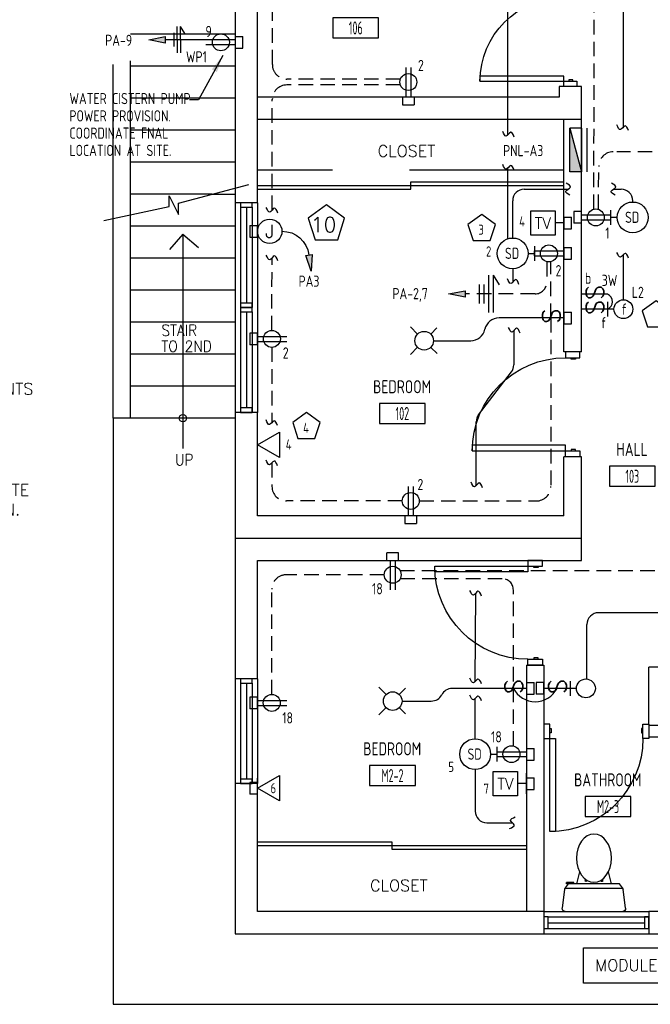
# Model space of a CAD drawing. Header units: inches. Extents: x 31163 to 32654, y 1540 to 4104.
# Tile 17 of 27: x 32097 to 32313, y 2291 to 2629. Entities that reach past the tile are written whole.
import ezdxf
from ezdxf.enums import TextEntityAlignment as Align

# ---------------------------------------------------------------- set-up
doc = ezdxf.new("R2010")
doc.units = ezdxf.units.IN
doc.header["$LTSCALE"] = 2
doc.header["$MEASUREMENT"] = 0
for name, pattern in [('DASHED', [0.75, 0.5, -0.25]), ('HIDDEN', [0.375, 0.25, -0.125]), ('HIDDEN2', [0.1875, 0.125, -0.0625])]:
    doc.linetypes.add(name, pattern=pattern)
doc.layers.get('0').update_dxf_attribs({"color": 8, "linetype": 'CONTINUOUS'})
for name, color, linetype in [('1ELEC', 3, 'CONTINUOUS'), ('a-door', 8, 'CONTINUOUS'), ('eeCtvDist', 5, 'CONTINUOUS'), ('eeEquipment', 4, 'CONTINUOUS'), ('eeFaDist', 4, 'CONTINUOUS'), ('eeLight-LINE', 5, 'CONTINUOUS'), ('eeLightDist', 200, 'CONTINUOUS'), ('eeLightSwitches', 200, 'CONTINUOUS'), ('eeRecepDist', 120, 'CONTINUOUS'), ('eeRecepLINE', 120, 'HIDDEN'), ('eeTelDist', 5, 'CONTINUOUS'), ('EL-ANNO-TEXT', 4, 'CONTINUOUS'), ('FIXT', 8, 'CONTINUOUS'), ('G-SYMB', 1, 'CONTINUOUS'), ('LABELS', 2, 'CONTINUOUS'), ('RECEP-DIST', 120, 'HIDDEN2'), ('roof', 8, 'DASHED'), ('TEXT', 2, 'CONTINUOUS'), ('Walls', 1, 'CONTINUOUS')]:
    doc.layers.add(name, color=color, linetype=linetype)
doc.styles.add('100-48', font='archstyl.shx', dxfattribs={"width": 0.9, "height": 4.8})
doc.styles.add('80ANNO', font='romans.shx', dxfattribs={"width": 0.8, "height": 0.08})
doc.styles.add('COMP', font='simplex.shx', dxfattribs={"height": 9})
doc.styles.add('MED', font='archstyl.shx', dxfattribs={"width": 0.8, "height": 0.125})
doc.styles.get("Standard").update_dxf_attribs({"font": 'simplex.shx'})
doc.dimstyles.new('Copy of STANDARD', dxfattribs={"dimtxt": 8, "dimasz": 3, "dimexe": 3, "dimexo": 3, "dimgap": 3, "dimtad": 1, "dimrnd": 1, "dimzin": 3, "dimdsep": 46, "dimlunit": 4, "dimtxsty": 'Standard', "dimblk": 'ARCHTICK', "dimcen": 3, "dimdle": 3, "dimadec": 0, "dimazin": 0, "dimtfac": 1, "dimtix": 1, "dimtofl": 0, "dimtmove": 1, "dimatfit": 3, "dimfxl": 3, "dimtolj": 1, "dimtzin": 0, "dimlwd": -1, "dimlwe": -1, "dimarcsym": 0})

# ---------------------------------------------------------------- blocks, each defined once
blk = doc.blocks.new('Recep-1')
at = {"layer": 'eeRecepDist', "linetype": 'Continuous'}
for p, q in [((0, 0.0176), (0.2108, 0.0176)), ((0, -0.0176), (0.2108, -0.0176))]:
    blk.add_line(p, q, dxfattribs=at)
blk.add_circle((0.1032, 0), 0.0606, dxfattribs=at)
blk = doc.blocks.new('Smoke-Dt')
at = {"layer": 'eeFaDist'}
blk.add_circle((0, 0), 0.1104, dxfattribs=at)
at = {"layer": 'eeFaDist', "style": '100-48', "width": 0.9}
blk.add_text('SD', height=0.08, dxfattribs=at).set_placement((-0.0548, -0.0391))
blk = doc.blocks.new('SP-SW')
at = {"layer": 'eeLightSwitches', "linetype": 'ByBlock'}
blk.add_line((0, 0), (0, 0.1873), dxfattribs=at)
blk.add_text('S', height=0.1272, dxfattribs=at).set_placement((-0.0418, 0.0268))
blk = doc.blocks.new('WALL-LGT')
at = {"layer": 'eeLightDist', "linetype": 'ByBlock'}
for p, q in [((-0.0525, 0), (0.0525, 0)), ((0, 0.0456), (0, 0))]:
    blk.add_line(p, q, dxfattribs=at)
blk.add_circle((0, 0.1131), 0.0675, dxfattribs=at)
blk = doc.blocks.new('CEIL-LGT')
at = {"layer": 'eeLightDist', "linetype": 'ByBlock'}
for p, q in [((-0.0477, 0.0477), (-0.0991, 0.0991)), ((0.047, 0.047), (0.0916, 0.0916)), ((-0.047, -0.047), (-0.0987, -0.0987)), ((0.0477, -0.0477), (0.0918, -0.0918))]:
    blk.add_line(p, q, dxfattribs=at)
blk.add_circle((0, 0), 0.0667, dxfattribs=at)
blk = doc.blocks.new('TEL-OUT')
at = {"layer": 'eeTelDist', "linetype": 'ByBlock'}
for p, q in [((0, 0), (0.1574, 0.0909)), ((0.1574, 0.0909), (0.1574, -0.0909)), ((0.1574, -0.0909), (0, 0))]:
    blk.add_line(p, q, dxfattribs=at)
at = {"layer": 'eeTelDist'}
blk.add_line((0, -0.0725), (0, 0.0725), dxfattribs=at)
blk = doc.blocks.new('Wires2A')
at = {"layer": 'eeRecepDist'}
for p, q in [((0, 0.1333), (0, -0.1333)), ((0.0333, 0.1333), (0.0333, -0.1333)), ((0.0333, 0.1333), (0.0768, 0.0641)), ((-0.0667, 0.0681), (-0.0667, -0.0681)), ((-0.0333, 0.0681), (-0.0333, -0.0681))]:
    blk.add_line(p, q, dxfattribs=at)
blk = doc.blocks.new('E-JBOX')
at = {"color": 5, "linetype": 'ByBlock'}
blk.add_circle((0, 0), 0.0625, dxfattribs=at)
at = {"color": 0, "linetype": 'ByBlock'}
blk.add_text('J', height=0.067, dxfattribs=at).set_placement((0, 0.0001), align=Align.MIDDLE)
blk = doc.blocks.new('HR RECEPT')
at = {"layer": 'eeRecepDist', "linetype": 'Continuous'}
blk.add_hatch(color=256, dxfattribs=at).paths.add_polyline_path([(-0.2131, -0.2833), (-0.1716, -0.1701), (-0.2169, -0.1628)])
for p, q in [((-0.1716, -0.1701), (-0.2169, -0.1628)), ((-0.2169, -0.1628), (-0.2131, -0.2833)), ((-0.2131, -0.2833), (-0.1716, -0.1701))]:
    blk.add_line(p, q, dxfattribs=at)
at = {"layer": 'eeRecepDist', "linetype": 'ByBlock'}
blk.add_arc((-0.0063, -0.1893), 0.1894, 88.09486, 173.0878, dxfattribs=at)
blk = doc.blocks.new('AINC-ROOMID')
at = {"layer": 'G-SYMB'}
blk.add_lwpolyline([(-0.2473, -0.3519), (0.2533, -0.3519), (0.2533, -0.1607), (-0.2473, -0.1607)], close=True, dxfattribs=at)
at = {"layer": 'G-SYMB', "color": 4, "linetype": 'Continuous', "style": 'MED', "oblique": -180, "text_generation_flag": 6}
for tag, p in [('%%UROOM-ID', (0, 0.2093)), ('%%USPAN', (0, 0))]:
    blk.add_attdef(tag, text='', height=0.125, rotation=180, dxfattribs=at).set_placement(p, align=Align.MIDDLE)
at = {"layer": 'G-SYMB', "color": 4, "linetype": 'Continuous', "style": 'MED', "text_generation_flag": 6, "width": 0.75}
blk.add_attdef('R-NUM', text='', height=0.125, rotation=180, dxfattribs=at).set_placement((0.003, -0.2563), align=Align.MIDDLE)
blk = doc.blocks.new('CAJA 4X4 LUCES')
at = {"layer": 'eeLight-LINE', "color": 8, "ltscale": 2}
for p, q in [((24065.99, 2814.84), (24061.99, 2814.84)), ((24061.99, 2812.21), (24061.99, 2814.84)), ((24065.99, 2812.21), (24065.99, 2814.84)), ((24061.99, 2812.21), (24065.99, 2812.21))]:
    blk.add_line(p, q, dxfattribs=at)
blk = doc.blocks.new('_ArchTick')
at = {"color": 0, "linetype": 'ByBlock', "const_width": 0.15}
blk.add_lwpolyline([(-0.5, -0.5), (0.5, 0.5)], dxfattribs=at)
blk = doc.blocks.new('A$C6F230B04')
at = {"ltscale": 48}
for p, q in [((0.82, 18.91), (0, 25.49)), ((0.99, 26.61), (20.75, 26.61)), ((21.74, 25.49), (20.91, 18.91)), ((20.8, 18.63), (0.95, 18.63)), ((2.04, 17.13), (1.03, 18.41)), ((19.7, 17.13), (2.04, 17.13)), ((5.96, 13), (4.9, 17.13)), ((15.78, 13), (16.84, 17.13)), ((20.71, 18.41), (19.7, 17.13)), ((3.98, 16.63), (1.48, 16.63))]:
    blk.add_line(p, q, dxfattribs=at)
for p, q in [((1.48, 17.13), (1.48, 16.63)), ((1.87, 17.13), (1.5, 17.13)), ((3.98, 17.13), (3.98, 16.63)), ((7.9, 15.45), (7.9, 16.08)), ((8.15, 16.33), (8.15, 16.33)), ((8.4, 15.8), (8.4, 16.08)), ((13.34, 15.8), (13.34, 16.08)), ((13.59, 16.33), (13.59, 16.33)), ((13.84, 15.45), (13.84, 16.08))]:
    blk.add_line(p, q)
for centre in [(8.15, 16.09), (13.59, 16.09)]:
    blk.add_circle(centre, 0.125)
for centre, start, end in [((0.99, 25.61), 90, 187.1438), ((20.75, 25.61), 352.8562, 90), ((1.82, 19.03), 187.1438, 218.2232), ((19.92, 19.03), 321.7768, 352.8562)]:
    blk.add_arc(centre, 1, start, end, dxfattribs=at)
for centre, start, end in [((8.15, 16.08), 90, 180), ((8.15, 16.08), 0, 90), ((13.59, 16.08), 90, 180), ((13.59, 16.08), 0, 90)]:
    blk.add_arc(centre, 0.25, start, end)
blk.add_ellipse((10.87, 8.25), major_axis=(0, 8.29), ratio=0.724165)
blk = doc.blocks.new('CAJA 4X4 RECEPT')
at = {"layer": 'eeRecepDist', "color": 9}
for p, q in [((24134, 2831.23), (24130, 2831.23)), ((24130, 2828.61), (24130, 2831.23)), ((24134, 2828.61), (24134, 2831.23)), ((24130, 2828.61), (24134, 2828.61))]:
    blk.add_line(p, q, dxfattribs=at)

msp = doc.modelspace()

# ---------------------------------------------------------------- hatches: boundary and pattern name
at = {"layer": 'eeEquipment'}
msp.add_hatch(color=256, dxfattribs=at).paths.add_polyline_path([(32289.48306713, 2576.87309548), (32285.47261925, 2591.91227502), (32285.47261925, 2576.87309548)])
at = {"layer": 'eeRecepDist', "linetype": 'Continuous'}
for points in [[(32140.87025091, 2622.24939939), (32146.5493894, 2623.35081026), (32146.5493894, 2621.14798852)], [(32243.83868093, 2534.93851159), (32249.51781941, 2536.03992246), (32249.51781941, 2533.83710072)]]:
    msp.add_hatch(color=256, dxfattribs=at).paths.add_polyline_path(points)

# ---------------------------------------------------------------- linework, layer by layer
at = {"ltscale": 10}
for p, q in [((32151.06035595, 2566.16327022), (32175.20631155, 2572.52991958)), ((32147.93015265, 2564.93465296), (32147.93015265, 2568.62050474)), ((32147.93015265, 2568.62050474), (32151.06035595, 2562.25385538)), ((32151.06035595, 2562.25385538), (32151.06035595, 2566.16327022)), ((32125.4614234, 2560.13163893), (32147.93015265, 2564.93465296)), ((32128.60806713, 2492.21600492), (32128.60806713, 2290.7429801)), ((32128.60806713, 2290.7429801), (32470.07206804, 2290.7429801))]:
    msp.add_line(p, q, dxfattribs=at)
at = {"layer": 'a-door', "linetype": 'Continuous', "lineweight": -3}
for p, q in [((32178.23306713, 2572.21600536), (32283.48306713, 2572.21600536)), ((32230.85806713, 2573.46600536), (32283.48306713, 2573.46600536)), ((32230.85806713, 2570.96600536), (32230.85806713, 2573.46600536)), ((32178.23306713, 2570.96600536), (32230.85806713, 2570.96600536)), ((32178.23306713, 2346.59100492), (32224.42056713, 2346.59100492)), ((32224.42056713, 2346.59100492), (32224.42056713, 2344.09100492)), ((32178.23306713, 2345.34100492), (32270.60806713, 2345.34100492)), ((32224.42056713, 2344.09100492), (32270.60806713, 2344.09100492))]:
    msp.add_line(p, q, dxfattribs=at)
at = {"layer": 'a-door', "color": 3}
for p, q in [((32162.63806227, 2569.21600492), (32170.60806713, 2569.21600492)), ((32134.60806713, 2492.21600492), (32134.60806713, 2562.08686558)), ((32128.60806713, 2492.21600492), (32128.60806713, 2560.80427929)), ((32170.60806713, 2558.21600492), (32134.60806713, 2558.21600492)), ((32170.60806713, 2547.21600492), (32134.60806713, 2547.21600492)), ((32170.60806713, 2536.21600492), (32134.60806713, 2536.21600492)), ((32170.60806713, 2525.21600492), (32134.60806713, 2525.21600492)), ((32170.60806713, 2514.21600492), (32134.60806713, 2514.21600492)), ((32170.60806713, 2503.21600492), (32134.60806713, 2503.21600492)), ((32170.60806713, 2492.21600492), (32128.60806713, 2492.21600492))]:
    msp.add_line(p, q, dxfattribs=at)
at = {"layer": 'a-door'}
for p, q in [((32170.6080658, 2566.21600503), (32170.60806713, 2530.21600503)), ((32178.23306713, 2566.21600503), (32178.23306713, 2530.21600503)), ((32172.42056646, 2564.71600503), (32172.42056646, 2530.21600703)), ((32174.42056646, 2564.71600503), (32174.42056646, 2531.71600703)), ((32176.42056646, 2564.71600503), (32176.42056646, 2530.21600703)), ((32152.60806713, 2555.508074), (32147.97924868, 2550.19422833)), ((32152.60806713, 2555.508074), (32152.60806713, 2481.77284191)), ((32152.60806713, 2555.508074), (32157.92221437, 2550.87899285)), ((32170.6080658, 2530.21600503), (32170.60806713, 2494.21600503)), ((32172.42056646, 2528.71600503), (32172.42056646, 2494.21600703)), ((32174.42056646, 2528.71600503), (32174.42056646, 2495.71600703)), ((32176.42056646, 2528.71600503), (32176.42056646, 2494.21600703)), ((32178.23306713, 2530.21600503), (32178.23306713, 2494.21600503)), ((32170.60806713, 2402.59100492), (32170.60806845, 2366.59100492)), ((32172.42056779, 2401.09100292), (32172.42056779, 2366.59100492)), ((32174.42056779, 2401.09100292), (32174.42056779, 2368.09100492)), ((32176.42056779, 2401.09100292), (32176.42056779, 2366.59100492)), ((32178.17596528, 2402.59100492), (32178.17596528, 2366.59100492)), ((32276.60806713, 2322.59100536), (32312.60806713, 2322.59100536)), ((32278.10806713, 2320.77850514), (32312.60806513, 2320.77850514)), ((32278.10806713, 2318.77850514), (32311.10806513, 2318.77850514)), ((32276.60806713, 2314.96600492), (32312.60806713, 2314.96600625)), ((32278.10806713, 2316.77850514), (32312.60806513, 2316.77850514))]:
    msp.add_line(p, q, dxfattribs=at)
at = {"layer": 'a-door', "linetype": 'Continuous', "lineweight": -3}
for points in [[(32283.42230324, 2608.01461647), (32283.42230324, 2609.81322758), (32254.64452546, 2609.81322758), (32254.64452546, 2608.01461647)], [(32287.91883102, 2608.01461647), (32287.91883102, 2606.21600536), (32283.42230324, 2606.21600536), (32283.42230324, 2608.01461647)], [(32286.56987268, 2608.01461647), (32286.56987268, 2608.46426925), (32285.22091435, 2608.46426925), (32285.22091435, 2608.01461647)], [(32288.98306713, 2512.96600536), (32288.98306713, 2514.96600536), (32283.98306713, 2514.96600536), (32283.98306713, 2512.96600536)], [(32287.48306713, 2512.96600536), (32287.48306713, 2512.46600536), (32285.98306713, 2512.46600536), (32285.98306713, 2512.96600536)], [(32283.98306713, 2480.96600536), (32283.98306713, 2482.96600536), (32251.98306713, 2482.96600536), (32251.98306713, 2480.96600536)], [(32288.98306713, 2480.96600536), (32288.98306713, 2478.96600536), (32283.98306713, 2478.96600536), (32283.98306713, 2480.96600536)], [(32287.48306713, 2480.96600536), (32287.48306713, 2481.46600536), (32285.98306713, 2481.46600536), (32285.98306713, 2480.96600536)], [(32271.10806713, 2441.34100536), (32271.10806713, 2439.34100536), (32239.10806713, 2439.34100536), (32239.10806713, 2441.34100536)], [(32276.10806713, 2441.34100536), (32276.10806713, 2443.34100536), (32271.10806713, 2443.34100536), (32271.10806713, 2441.34100536)], [(32274.60806713, 2441.34100536), (32274.60806713, 2440.84100536), (32273.10806713, 2440.84100536), (32273.10806713, 2441.34100536)], [(32274.60806713, 2409.34100536), (32274.60806713, 2409.84100536), (32273.10806713, 2409.84100536), (32273.10806713, 2409.34100536)], [(32276.10806713, 2409.34100536), (32276.10806713, 2407.34100536), (32271.10806713, 2407.34100536), (32271.10806713, 2409.34100536)], [(32278.60806713, 2387.0910058), (32276.60806713, 2387.0910058), (32276.60806713, 2382.0910058), (32278.60806713, 2382.0910058)], [(32310.60806713, 2387.0910058), (32312.60806713, 2387.0910058), (32312.60806713, 2382.0910058), (32310.60806713, 2382.0910058)], [(32278.60806713, 2385.5910058), (32279.10806713, 2385.5910058), (32279.10806713, 2384.0910058), (32278.60806713, 2384.0910058)], [(32310.60806713, 2385.5910058), (32310.10806713, 2385.5910058), (32310.10806713, 2384.0910058), (32310.60806713, 2384.0910058)], [(32278.60806713, 2382.0910058), (32280.60806713, 2382.0910058), (32280.60806713, 2350.0910058), (32278.60806713, 2350.0910058)]]:
    msp.add_lwpolyline(points, close=True, dxfattribs=at)
at = {"layer": 'a-door'}
for points in [[(32172.42056646, 2566.21600503), (32172.42056646, 2564.71600503), (32176.42056646, 2564.71600503), (32176.42056646, 2566.21600503)], [(32172.42056646, 2531.71600703), (32172.42056646, 2530.21600703), (32176.42056646, 2530.21600703), (32176.42056646, 2531.71600703)], [(32172.42056646, 2530.21600503), (32172.42056646, 2528.71600503), (32176.42056646, 2528.71600503), (32176.42056646, 2530.21600503)], [(32172.42056646, 2495.71600703), (32172.42056646, 2494.21600703), (32176.42056646, 2494.21600703), (32176.42056646, 2495.71600703)], [(32172.42056779, 2402.59100292), (32172.42056779, 2401.09100292), (32176.42056779, 2401.09100292), (32176.42056779, 2402.59100292)], [(32172.42056779, 2368.09100492), (32172.42056779, 2366.59100492), (32176.42056779, 2366.59100492), (32176.42056779, 2368.09100492)], [(32276.60806713, 2316.77850514), (32278.10806713, 2316.77850514), (32278.10806713, 2320.77850514), (32276.60806713, 2320.77850514)], [(32311.10806513, 2316.77850514), (32312.60806513, 2316.77850514), (32312.60806513, 2320.77850514), (32311.10806513, 2320.77850514)]]:
    msp.add_lwpolyline(points, close=True, dxfattribs=at)
msp.add_circle((32152.60806713, 2492.21600492), 1.27680946, dxfattribs=at)
at = {"layer": 'a-door', "linetype": 'Continuous', "lineweight": -3, "extrusion": (0, 0, -1)}
for centre, radius, start, end in [((-32283.42230324, 2608.01461647), 28.77777778, 0, 90), ((-32283.98306713, 2480.96600536), 32, 0, 90), ((-32271.10806713, 2441.34100536), 32, 270, 0), ((-32278.60806713, 2382.0910058), 32, 180, 270)]:
    msp.add_arc(centre, radius, start, end, dxfattribs=at)
at = {"layer": 'eeCtvDist', "linetype": 'ByBlock'}
for p, q in [((32272.08091155, 2563.52712663), (32280.45523922, 2563.52712663)), ((32272.08091155, 2555.15279897), (32272.08091155, 2563.52712663)), ((32280.45523922, 2563.52712663), (32280.45523922, 2555.15279897)), ((32283.48306713, 2555.78910587), (32283.48306713, 2562.89081973)), ((32283.48306713, 2559.3399628), (32280.45523922, 2559.3399628)), ((32280.45523922, 2555.15279897), (32272.08091155, 2555.15279897)), ((32259.20591155, 2370.80505534), (32267.58023922, 2370.80505534)), ((32259.20591155, 2362.43072767), (32259.20591155, 2370.80505534)), ((32267.58023922, 2370.80505534), (32267.58023922, 2362.43072767)), ((32270.60806713, 2363.06703457), (32270.60806713, 2370.16874844)), ((32270.60806713, 2366.6178915), (32267.58023922, 2366.6178915)), ((32267.58023922, 2362.43072767), (32259.20591155, 2362.43072767))]:
    msp.add_line(p, q, dxfattribs=at)
at = {"layer": 'eeEquipment'}
for p, q in [((32285.47261925, 2576.87309548), (32285.47261925, 2591.91227502)), ((32285.47261925, 2591.91227502), (32289.48306713, 2576.87309548)), ((32289.48306713, 2591.91227502), (32285.47261925, 2591.91227502)), ((32289.48306713, 2591.91227502), (32289.48306713, 2576.87309548)), ((32291.31606122, 2591.91227502), (32291.31606122, 2576.87309548)), ((32289.48306713, 2576.87309548), (32285.47261925, 2576.87309548))]:
    msp.add_line(p, q, dxfattribs=at)
at = {"layer": 'eeFaDist', "ltscale": 10}
for p, q in [((32264.24912228, 2589.60708045), (32264.24912228, 2639.69886954)), ((32264.24912228, 2553.88657583), (32264.24912228, 2578.20751569)), ((32253.37412228, 2469.07255079), (32253.37412228, 2490.96950524)), ((32252.99912228, 2401.66694625), (32253.1884272, 2432.06085534)), ((32252.99912228, 2382.01682147), (32252.99912228, 2395.82491634))]:
    msp.add_line(p, q, dxfattribs=at)
at = {"layer": 'eeFaDist', "ltscale": 2}
for p, q in [((32269.87412228, 2570.92588664), (32284.91995234, 2570.92588664)), ((32300.49352126, 2570.92588664), (32303.11232895, 2570.92588664)), ((32265.87412228, 2554.14182103), (32265.87412228, 2566.92588664)), ((32307.11232895, 2566.51587832), (32307.11232895, 2566.92588664)), ((32265.87412228, 2543.54113153), (32265.87412228, 2538.96604194)), ((32266.24912228, 2522.24583291), (32266.24912228, 2510.52657983)), ((32254.19571228, 2493.39802535), (32265.42753228, 2508.09805973)), ((32252.99912228, 2371.41613197), (32252.99912228, 2357.16111689)), ((32256.99912228, 2353.16111689), (32265.77699235, 2353.16111689))]:
    msp.add_line(p, q, dxfattribs=at)
at = {"layer": 'eeFaDist'}
for p, q in [((32299.62333566, 2558.69421044), (32299.62333566, 2563.73685668)), ((32301.8119842, 2561.21553356), (32299.62333566, 2561.21553356)), ((32271.17446703, 2548.84147628), (32273.36311557, 2548.84147628)), ((32273.36311557, 2551.3627994), (32273.36311557, 2546.32015316)), ((32258.29946703, 2376.71647672), (32260.48811557, 2376.71647672)), ((32260.48811557, 2379.23779984), (32260.48811557, 2374.1951536))]:
    msp.add_line(p, q, dxfattribs=at)
at = {"layer": 'eeFaDist', "ltscale": 2}
for centre, start, end in [((32269.87412228, 2566.92588664), 90, 180), ((32303.11232895, 2566.92588664), 0, 90), ((32262.24912228, 2510.52657983), 322.6177268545, 0), ((32256.99912228, 2357.16111689), 180, 270)]:
    msp.add_arc(centre, 4, start, end, dxfattribs=at)
at = {"layer": 'eeFaDist', "ltscale": 10}
msp.add_arc((32257.37412228, 2490.96950524), 4, 142.6177268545, 180, dxfattribs=at)
for points in [[(32266.41782595, 2588.83908431), (32265.21343946, 2590.46728008), (32263.66358082, 2589.16362886), (32262.45919433, 2590.79182463)], [(32266.41774572, 2577.43943366), (32265.21335923, 2579.06762944), (32263.66350059, 2577.76397821), (32262.4591141, 2579.39217399)], [(32285.56190471, 2568.81427783), (32284.15092396, 2570.26710323), (32285.68897386, 2571.58466568), (32284.27799311, 2573.03749107)], [(32301.13547363, 2568.81427783), (32299.72449288, 2570.26710323), (32301.26254278, 2571.58466568), (32299.85156203, 2573.03749107)], [(32268.04274572, 2538.19795991), (32266.83835923, 2539.82615568), (32265.28850059, 2538.52250446), (32264.0841141, 2540.15070023)], [(32268.41774572, 2521.47775087), (32267.21335923, 2523.10594665), (32265.66350059, 2521.80229542), (32264.4591141, 2523.4304912)], [(32255.54274572, 2468.30446875), (32254.33835923, 2469.93266453), (32252.78850059, 2468.6290133), (32251.5841141, 2470.25720908)], [(32255.16774572, 2431.0844882), (32253.96335923, 2432.71268398), (32252.41350059, 2431.40903275), (32251.2091141, 2433.03722853)], [(32255.16774572, 2400.89886421), (32253.96335923, 2402.52705999), (32252.41350059, 2401.22340876), (32251.2091141, 2402.85160454)], [(32255.16774572, 2395.0568343), (32253.96335923, 2396.68503008), (32252.41350059, 2395.38137885), (32251.2091141, 2397.00957463)], [(32264.80062522, 2351.18179837), (32266.428821, 2352.38618486), (32265.12516977, 2353.93604349), (32266.75336554, 2355.14042999)]]:
    msp.add_spline(points, degree=3, dxfattribs=at)
at = {"layer": 'eeLight-LINE', "ltscale": 10}
for p, q in [((32303.90137667, 2592.1672229), (32303.90137667, 2635.21600492)), ((32273.36303534, 2547.9981403), (32273.3631958, 2549.68481226)), ((32303.90137667, 2532.90163274), (32303.90137667, 2548.44623752)), ((32274.49133718, 2526.68443792), (32261.21525294, 2526.68443792)), ((32238.683067, 2518.84100492), (32251.45056049, 2518.84100492)), ((32333.78306726, 2425.34100536), (32295.40137667, 2425.34100536)), ((32291.40137667, 2402.57877596), (32291.40137667, 2421.34100536)), ((32261.61633718, 2399.3408449), (32245.06628705, 2399.3408449)), ((32227.870567, 2394.96584468), (32237.93471103, 2394.96584468))]:
    msp.add_line(p, q, dxfattribs=at)
at = {"layer": 'eeLight-LINE', "color": 8}
for p, q in [((32230.88841169, 2602.5908449), (32229.20173973, 2602.59100536)), ((32289.48290666, 2560.3731403), (32289.48306713, 2562.05981226)), ((32283.48306713, 2560.18329871), (32283.48290666, 2558.49662675)), ((32283.48306713, 2549.6838495), (32283.48290666, 2547.99717754)), ((32283.48314736, 2527.5277739), (32283.4829869, 2525.84110193)), ((32178.18794937, 2518.62314459), (32178.18810984, 2520.30981655)), ((32231.70140311, 2458.59092513), (32230.01473114, 2458.59108559)), ((32223.82723114, 2443.34108559), (32225.51390311, 2443.34092513)), ((32270.60814736, 2400.18418088), (32270.6079869, 2398.49750892)), ((32276.6079869, 2398.49750892), (32276.60814736, 2400.18418088)), ((32178.17604551, 2393.49766923), (32178.17620598, 2395.18434119)), ((32270.60822759, 2377.55884993), (32270.60806713, 2375.87217796)), ((32178.23314736, 2364.15190983), (32178.23330782, 2365.8385818)), ((32270.60814736, 2367.46122749), (32270.6079869, 2365.77455552))]:
    msp.add_line(p, q, dxfattribs=at)
at = {"layer": 'eeLight-LINE', "ltscale": 10}
for centre, radius, start, end in [((32297.30970387, 2532.23451294), 2.82250115, 294.3800619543, 65.6199380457), ((32261.21525294, 2521.68443792), 5, 90, 167.545942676), ((32251.45056049, 2523.84100492), 5, 270, 347.545942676), ((32295.40137667, 2421.34100536), 4, 90, 180), ((32237.93471103, 2398.96584468), 4, 270.0000000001, 333.055643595), ((32245.06628705, 2395.3408449), 4, 90, 153.055643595), ((32273.60806713, 2403.18482594), 8.42402409, 207.1493652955, 332.8506347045)]:
    msp.add_arc(centre, radius, start, end, dxfattribs=at)
for points in [[(32305.66192047, 2591.06482802), (32304.45753398, 2592.69302379), (32302.90767534, 2591.38937256), (32301.70328885, 2593.01756834)], [(32305.66192047, 2547.24041629), (32304.45753398, 2548.86861207), (32302.90767534, 2547.56496084), (32301.70328885, 2549.19315662)]]:
    msp.add_spline(points, degree=3, dxfattribs=at)
at = {"layer": 'eeRecepDist'}
for p, q in [((32150.57456547, 2626.82024084), (32150.61376776, 2617.82032622)), ((32151.69955479, 2626.82514112), (32153.1780816, 2624.49551029)), ((32151.69955479, 2626.82514112), (32151.73875708, 2617.8252265)), ((32149.45916593, 2624.61375183), (32149.47918864, 2620.01701465))]:
    msp.add_line(p, q, dxfattribs=at)
at = {"layer": 'eeRecepDist', "linetype": 'Continuous'}
for p, q in [((32140.87025091, 2622.24939939), (32146.5493894, 2623.35081026)), ((32146.5493894, 2623.35081026), (32146.5493894, 2621.14798852)), ((32146.5493894, 2621.14798852), (32140.87025091, 2622.24939939)), ((32243.83868093, 2534.93851159), (32249.51781941, 2536.03992246)), ((32249.51781941, 2533.83710072), (32243.83868093, 2534.93851159)), ((32249.51781941, 2536.03992246), (32249.51781941, 2533.83710072))]:
    msp.add_line(p, q, dxfattribs=at)
at = {"layer": 'eeRecepLINE', "ltscale": 10}
for p, q in [((32293.7552453, 2564.12375711), (32293.93138492, 2652.87414553)), ((32183.33824185, 2613.77875409), (32183.39396199, 2647.68325687)), ((32227.32041317, 2606.74217916), (32188.31846717, 2606.74217916)), ((32227.32041317, 2608.77053688), (32188.3382351, 2608.77053688)), ((32183.25598626, 2563.7280042), (32183.31847392, 2601.75039637)), ((32358.82532497, 2583.75663465), (32301.66976328, 2583.75663465)), ((32295.38748703, 2564.12375711), (32295.41977313, 2578.76655795)), ((32183.18802288, 2522.37375711), (32183.22901077, 2547.31399882)), ((32277.5606247, 2545.93325273), (32277.5606247, 2538.93851159)), ((32278.98720216, 2526.68443792), (32278.98720216, 2546.01137436)), ((32273.5606247, 2534.93851159), (32249.51781941, 2534.93851159)), ((32278.98720216, 2526.68443792), (32278.98720216, 2468.75624185)), ((32183.18746962, 2516.55825273), (32183.18746962, 2490.67542045)), ((32183.18746962, 2476.86132708), (32183.18746962, 2468.75679511)), ((32227.95080636, 2463.75679511), (32188.18746962, 2463.75679511)), ((32233.76631074, 2463.75638529), (32273.98720216, 2463.75624185)), ((32221.76234357, 2438.38642226), (32188.13102842, 2438.3866049)), ((32227.15914473, 2439.88962241), (32428.18104681, 2439.88962241)), ((32227.29255649, 2437.13033217), (32262.48720801, 2437.13028069)), ((32183.13100127, 2397.24828604), (32183.13100127, 2433.3866049)), ((32266.11220216, 2401.69186801), (32266.11220216, 2433.13028069)), ((32266.11220216, 2379.62375755), (32266.11220216, 2399.3408449))]:
    msp.add_line(p, q, dxfattribs=at)
at = {"layer": 'eeRecepLINE', "linetype": 'Continuous'}
msp.add_line((32160.48811557, 2622.24939939), (32146.5493894, 2622.24939939), dxfattribs=at)
at = {"layer": 'eeRecepLINE', "ltscale": 10}
for centre, radius, start, end in [((32188.3382351, 2613.77053688), 5, 179.9058376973, 270), ((32188.31846717, 2601.74217916), 5, 90, 179.9058376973), ((32300.41976328, 2578.75663465), 5, 90, 179.8862873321), ((32273.5606247, 2538.93851159), 4, 270, 0), ((32188.18746962, 2468.75679511), 5, 180, 270), ((32273.98720216, 2468.75624185), 5, 270, 0), ((32188.13100127, 2433.3866049), 5, 89.9996888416, 180), ((32262.11220216, 2433.13028069), 4, 0, 89.9999161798)]:
    msp.add_arc(centre, radius, start, end, dxfattribs=at)
at = {"layer": 'eeRecepLINE', "linetype": 'Continuous'}
for points in [[(32185.20832929, 2562.72156742), (32184.0039428, 2564.34976319), (32182.45408416, 2563.04611196), (32181.24969767, 2564.67430774)], [(32185.20832929, 2546.33763168), (32184.0039428, 2547.96582746), (32182.45408416, 2546.66217623), (32181.24969767, 2548.29037201)], [(32185.13091429, 2489.65907284), (32183.9265278, 2491.28726862), (32182.37666916, 2489.98361739), (32181.17228267, 2491.61181317)], [(32185.13091429, 2475.84497947), (32183.9265278, 2477.47317525), (32182.37666916, 2476.16952402), (32181.17228267, 2477.79771979)]]:
    msp.add_spline(points, degree=3, dxfattribs=at)
at = {"layer": 'RECEP-DIST', "linetype": 'Continuous'}
for points in [[(32201.89317005, 2565.49711834), (32195.61773983, 2560.9377514), (32198.01474088, 2553.56054073), (32205.77159922, 2553.56054073), (32208.16860027, 2560.9377514)], [(32255.23304439, 2562.25049569), (32250.52647172, 2558.83097049), (32252.32422251, 2553.29806248), (32258.14186626, 2553.29806248), (32259.93961705, 2558.83097049)], [(32315.11373485, 2532.51396927), (32310.40716218, 2529.09444407), (32312.20491297, 2523.56153607), (32318.02255672, 2523.56153607), (32319.82030751, 2529.09444407)], [(32195.02447618, 2494.13098105), (32190.31790351, 2490.71145585), (32192.1156543, 2485.17854785), (32197.93329805, 2485.17854785), (32199.73104884, 2490.71145585)]]:
    msp.add_lwpolyline(points, close=True, dxfattribs=at)
at = {"layer": 'roof', "ltscale": 53}
for p, q in [((32128.60806713, 2560.80427929), (32128.60806713, 2744.21600492)), ((32134.60806713, 2562.08686558), (32134.60806713, 2738.21600492)), ((32170.60806713, 2624.21600492), (32134.60806713, 2624.21600492)), ((32170.60806713, 2613.21600492), (32134.60806713, 2613.21600492)), ((32170.60806713, 2602.21600492), (32134.60806713, 2602.21600492)), ((32170.60806713, 2591.21600492), (32134.60806713, 2591.21600492)), ((32170.60806713, 2580.21600492), (32134.60806713, 2580.21600492)), ((32283.48306713, 2577.46106573), (32178.23306713, 2577.46106573)), ((32162.63806227, 2569.21600492), (32134.60806713, 2569.21600492))]:
    msp.add_line(p, q, dxfattribs=at)
at = {"layer": 'TEXT', "color": 2}
msp.add_lwpolyline([(32290.24316617, 2310.20751395), (32368.05119278, 2310.20751395), (32368.05119278, 2297.99897915), (32290.24316617, 2297.99897915)], close=True, dxfattribs=at)
at = {"layer": 'Walls'}
for p, q in [((32170.60806713, 2706.21600492), (32170.60806713, 2566.21600503)), ((32178.23306713, 2566.21600503), (32178.23306713, 2634.21600492)), ((32281.85806713, 2606.21600536), (32281.85806713, 2602.59100536)), ((32289.48306713, 2606.21600536), (32281.85806713, 2606.21600536)), ((32289.48306713, 2594.96600536), (32289.48306713, 2606.21600536)), ((32281.85806713, 2602.59100536), (32178.23306713, 2602.59100536)), ((32178.23306713, 2594.96600536), (32289.48306713, 2594.96600536)), ((32283.48306713, 2514.96600536), (32283.48306713, 2594.96600536)), ((32289.48306713, 2514.96600536), (32289.48306713, 2594.96600536)), ((32178.23306713, 2566.21600503), (32170.6080658, 2566.21600503)), ((32289.48306713, 2514.96600536), (32283.48306713, 2514.96600536)), ((32170.60806713, 2494.21600503), (32170.60806713, 2450.96600536)), ((32178.23306713, 2494.21600503), (32170.60806713, 2494.21600503)), ((32178.23306713, 2458.59100536), (32178.23306713, 2494.21600503)), ((32283.48306713, 2458.59100536), (32283.48306713, 2478.96600536)), ((32289.48306713, 2478.96600536), (32283.48306713, 2478.96600536)), ((32289.48306713, 2458.59100536), (32289.48306713, 2478.96600536)), ((32283.48306713, 2458.59100536), (32178.23306713, 2458.59100536)), ((32289.48306713, 2450.96600536), (32289.48306713, 2458.59100536)), ((32170.60806713, 2450.96600536), (32289.48306713, 2450.96600536)), ((32170.60806713, 2450.96600536), (32170.60806713, 2314.96600536)), ((32289.48306713, 2443.34100536), (32289.48306713, 2450.96600536)), ((32178.23306713, 2443.34100536), (32289.48306713, 2443.34100536)), ((32178.23306713, 2402.59100492), (32178.23306713, 2443.34100536)), ((32270.60806713, 2407.34100536), (32270.60806713, 2322.59100536)), ((32270.60806713, 2407.34100536), (32276.60806713, 2407.34100536)), ((32276.60806713, 2407.34100536), (32276.60806713, 2322.59100536)), ((32312.60806713, 2387.0910058), (32312.60806713, 2406.5910058)), ((32316.60806713, 2406.5910058), (32312.60806713, 2406.5910058)), ((32178.23306713, 2402.59100492), (32170.60806713, 2402.59100492)), ((32378.73306713, 2386.5910058), (32312.60806713, 2386.5910058)), ((32312.60806713, 2386.5910058), (32312.60806713, 2382.5910058)), ((32378.73306713, 2382.5910058), (32312.60806713, 2382.5910058)), ((32178.23306713, 2366.59100492), (32170.60806845, 2366.59100492)), ((32178.23306713, 2322.59100536), (32178.23306713, 2366.59100492)), ((32276.60806713, 2322.59100536), (32178.23306713, 2322.59100536)), ((32276.60806713, 2322.59100536), (32276.60806713, 2314.96600492)), ((32477.10806713, 2322.59100536), (32312.60806713, 2322.59100536)), ((32312.60806713, 2322.59100536), (32312.60806713, 2314.96600625)), ((32170.60806713, 2314.96600536), (32484.73306713, 2314.96600536))]:
    msp.add_line(p, q, dxfattribs=at)

# ---------------------------------------------------------------- block references
ref = msp.add_blockref('AINC-ROOMID', (32211.89322389, 2635.55765485), dxfattribs=dict(xscale=-31.40809428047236, yscale=-35.94597718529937, zscale=31.40809428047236, rotation=180))
ref.add_attrib('%%USPAN', 'SAFE RM.', dxfattribs={"layer": 'G-SYMB', "color": 4, "linetype": 'Continuous', "height": 4.493247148, "rotation": 180, "style": 'MED', "text_generation_flag": 6, "width": 0.873758}).set_placement((32211.89322389, 2635.55765485), align=Align.MIDDLE)
ref.add_attrib('R-NUM', '106', dxfattribs={"layer": 'G-SYMB', "color": 4, "linetype": 'Continuous', "height": 4.493247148, "rotation": 180, "style": 'MED', "text_generation_flag": 6, "width": 0.655319}).set_placement((32211.98669365, 2626.34471011), align=Align.MIDDLE)
ref = msp.add_blockref('AINC-ROOMID', (32227.89124408, 2503.02726505), dxfattribs=dict(xscale=-31.40809428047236, yscale=-35.94597718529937, zscale=31.40809428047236, rotation=180))
ref.add_attrib('%%USPAN', 'BEDROOM', dxfattribs={"layer": 'G-SYMB', "color": 4, "linetype": 'Continuous', "height": 4.493247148, "rotation": 180, "style": 'MED', "text_generation_flag": 6, "width": 0.873758}).set_placement((32227.89124408, 2503.02726505), align=Align.MIDDLE)
ref.add_attrib('R-NUM', '102', dxfattribs={"layer": 'G-SYMB', "color": 4, "linetype": 'Continuous', "height": 4.493247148, "rotation": 180, "style": 'MED', "text_generation_flag": 6, "width": 0.655319}).set_placement((32227.98471384, 2493.8143203), align=Align.MIDDLE)
ref = msp.add_blockref('AINC-ROOMID', (32306.8687365, 2481.46444423), dxfattribs=dict(xscale=-31.40809428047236, yscale=-35.94597718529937, zscale=31.40809428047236, rotation=180))
ref.add_attrib('%%USPAN', 'HALL', dxfattribs={"layer": 'G-SYMB', "color": 4, "linetype": 'Continuous', "height": 4.493247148, "rotation": 180, "style": 'MED', "text_generation_flag": 6, "width": 0.873758}).set_placement((32306.8687365, 2481.46444423), align=Align.MIDDLE)
ref.add_attrib('R-NUM', '103', dxfattribs={"layer": 'G-SYMB', "color": 4, "linetype": 'Continuous', "height": 4.493247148, "rotation": 180, "style": 'MED', "text_generation_flag": 6, "width": 0.655319}).set_placement((32306.96220626, 2472.25149949), align=Align.MIDDLE)
ref = msp.add_blockref('AINC-ROOMID', (32224.50924415, 2378.56485424), dxfattribs=dict(xscale=-31.40809428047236, yscale=-35.94597718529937, zscale=31.40809428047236, rotation=180))
ref.add_attrib('%%USPAN', 'BEDROOM', dxfattribs={"layer": 'G-SYMB', "color": 4, "linetype": 'Continuous', "height": 4.493247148, "rotation": 180, "style": 'MED', "text_generation_flag": 6, "width": 0.873758}).set_placement((32224.50924415, 2378.56485424), align=Align.MIDDLE)
ref.add_attrib('R-NUM', 'M2-2', dxfattribs={"layer": 'G-SYMB', "color": 4, "linetype": 'Continuous', "height": 4.493247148, "rotation": 180, "style": 'MED', "text_generation_flag": 6, "width": 0.655319}).set_placement((32224.60271391, 2369.35190949), align=Align.MIDDLE)
ref = msp.add_blockref('AINC-ROOMID', (32298.54970586, 2367.91800578), dxfattribs=dict(xscale=-31.40809428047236, yscale=-35.94597718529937, zscale=31.40809428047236, rotation=180))
ref.add_attrib('%%USPAN', 'BATHROOM', dxfattribs={"layer": 'G-SYMB', "color": 4, "linetype": 'Continuous', "height": 4.493247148, "rotation": 180, "style": 'MED', "text_generation_flag": 6, "width": 0.873758}).set_placement((32298.54970586, 2367.91800578), align=Align.MIDDLE)
ref.add_attrib('R-NUM', 'M2-3', dxfattribs={"layer": 'G-SYMB', "color": 4, "linetype": 'Continuous', "height": 4.493247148, "rotation": 180, "style": 'MED', "text_generation_flag": 6, "width": 0.655319}).set_placement((32298.64317563, 2358.70506104), align=Align.MIDDLE)
at = {"layer": '1ELEC', "xscale": 67.1999705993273, "yscale": 67.1999705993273, "zscale": 67.1999705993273}
msp.add_blockref('E-JBOX', (32182.43306529, 2556.43882179), dxfattribs=at)
at = {"layer": 'eeFaDist', "xscale": 48, "yscale": 48, "zscale": 48}
for p in [(32307.11232895, 2561.21553356), (32265.87412228, 2548.84147628), (32252.99912228, 2376.71647672)]:
    msp.add_blockref('Smoke-Dt', p, dxfattribs=at)
at = {"layer": 'eeLight-LINE'}
for p, rotation in [((29358.39691745, 26685.39471463), 270), ((56294.03468977, 5414.80191435), 180), ((35101.69397611, -21502.77313778), 89.99999999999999), ((29471.27199768, 26623.32957679), 270), ((29471.27199768, 26612.83012758), 270), ((29471.27207791, 26590.67405197), 270), ((34990.39901882, -21544.52313349), 89.99999999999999), ((56294.84768118, 5270.80199458), 180), ((29458.39707791, 26463.33045896), 270), ((35088.81905634, -21664.64876916), 89.99999999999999), ((34990.38711496, -21669.64860885), 89.99999999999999), ((29458.39715814, 26440.705128), 270), ((34990.44421681, -21698.99436824), 89.99999999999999), ((29458.39707791, 26430.60750556), 270)]:
    msp.add_blockref('CAJA 4X4 LUCES', p, dxfattribs=dict(at, rotation=rotation))
msp.add_blockref('CAJA 4X4 LUCES', (8160.68095307, -368.86998386), dxfattribs=at)
at = {"layer": 'eeLightDist', "xscale": 48, "yscale": 48, "zscale": 48, "rotation": 270}
for p in [(32298.47479707, 2529.66370168), (32285.59979707, 2399.3408449)]:
    msp.add_blockref('WALL-LGT', p, dxfattribs=at)
at = {"layer": 'eeLightDist', "xscale": 48, "yscale": 48, "zscale": 48}
for p in [(32235.48306713, 2518.84100492), (32224.67056713, 2394.96584468)]:
    msp.add_blockref('CEIL-LGT', p, dxfattribs=at)
at = {"layer": 'eeLightSwitches', "xscale": 48, "yscale": 48, "zscale": 48, "rotation": 90}
for p in [(32298.47479707, 2534.80532421), (32298.47479707, 2529.66370168), (32283.48306713, 2526.68443792), (32270.60806713, 2399.3408449), (32285.59979707, 2399.3408449)]:
    msp.add_blockref('SP-SW', p, dxfattribs=at)
at = {"layer": 'eeRecepDist', "yscale": 48, "zscale": 48}
for name, p, xscale, rotation in [('Recep-1', (32170.60806713, 2621.40510064), 48, 179.9945491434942), ('Recep-1', (32230.04603848, 2612.71095692), 48, 269.9945491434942), ('Recep-1', (32289.4829869, 2561.21647628), 48, 359.9945491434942), ('HR RECEPT', (32186.63306345, 2556.43882179), -48, 359.3517074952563), ('Recep-1', (32273.36311557, 2548.84147628), 48, 359.9945491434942), ('Recep-1', (32178.23314736, 2519.46647628), 48, 359.9945491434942), ('Recep-1', (32230.8590299, 2468.71103715), 48, 269.9945491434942), ('Recep-1', (32224.67056713, 2443.34100536), 48, 269.9945491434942), ('Recep-1', (32178.17612574, 2394.34100521), 48, 359.9945491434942), ('Recep-1', (32260.48811557, 2376.71647672), 48, 359.9945491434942)]:
    msp.add_blockref(name, p, dxfattribs=dict(at, xscale=xscale, rotation=rotation))
at = {"layer": 'eeRecepDist', "rotation": 270}
msp.add_blockref('CAJA 4X4 RECEPT', (29346.99889608, 26688.43736513), dxfattribs=at)
at = {"layer": 'eeRecepLINE', "xscale": 48, "yscale": 48, "zscale": 48}
msp.add_blockref('Wires2A', (32257.60009662, 2534.93851159), dxfattribs=at)
at = {"layer": 'eeTelDist', "xscale": 48, "yscale": 48, "zscale": 48}
for p in [(32178.23322759, 2483.01442564), (32178.23306713, 2364.99524575)]:
    msp.add_blockref('TEL-OUT', p, dxfattribs=at)
at = {"layer": 'FIXT', "xscale": -1, "rotation": 180}
msp.add_blockref('A$C6F230B04', (32282.91135507, 2349.23177952), dxfattribs=at)

# ---------------------------------------------------------------- texts
at = {"layer": 'eeCtvDist', "color": 4, "style": '100-48', "width": 0.9}
for s, p in [('4', (32268.09852723, 2558.08816587)), ('2', (32256.72287587, 2547.7777769)), ('5', (32243.78637214, 2370.61401139)), ('6', (32182.68687468, 2363.28681685)), ('7', (32255.85789431, 2363.13823787))]:
    msp.add_text(s, height=3.48769622, dxfattribs=at).set_placement(p)
at = {"layer": 'eeCtvDist', "color": 4, "linetype": 'ByBlock'}
for p in [(32276.27209968, 2557.30104466), (32263.39709968, 2364.57897336)]:
    msp.add_text('TV', height=3.84, dxfattribs=at).set_placement(p, align=Align.CENTER)
at = {"layer": 'eeEquipment', "style": '100-48', "width": 0.9}
msp.add_text('PNL-A3', height=3.84, dxfattribs=at).set_placement((32262.59085005, 2582.26523404))
at = {"layer": 'eeEquipment', "ltscale": 10, "insert": (32113.64169489, 2603.98234365), "char_height": 3.84, "width": 43.1692452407, "attachment_point": 1, "line_spacing_factor": 0.92678, "style": '100-48'}
msp.add_mtext('WATER CISTERN PUMP POWER PROVISION. COORDINATE FNAL LOCATION AT SITE.', dxfattribs=at)
at = {"layer": 'eeLight-LINE', "color": 4, "style": '100-48', "width": 0.9}
for s, p in [('b', (32290.71001559, 2538.4096144)), ('3W', (32296.4784514, 2537.66337688)), ('L2', (32306.80238684, 2533.5640755)), ('f', (32303.23326596, 2527.77434622)), ('f', (32296.18356322, 2523.10024))]:
    msp.add_text(s, height=3.84, dxfattribs=at).set_placement(p)
at = {"layer": 'eeLight-LINE', "color": 4, "ltscale": 2, "insert": (32145.22515699, 2524.33972644), "char_height": 3.84, "width": 39.861700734, "attachment_point": 1, "line_spacing_factor": 0.857871, "style": '100-48'}
msp.add_mtext('{\\Fromans|c0;\\C2;STAIR\\PTO 2ND}', dxfattribs=at)
at = {"layer": 'eeLight-LINE', "color": 2, "ltscale": 2, "insert": (32149.8968679, 2479.84062604), "char_height": 3.84, "width": 39.861700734, "attachment_point": 1, "line_spacing_factor": 0.857871, "style": '100-48'}
msp.add_mtext('{\\Fromans|c0;UP}', dxfattribs=at)
at = {"layer": 'eeRecepDist', "style": '100-48', "width": 0.9}
for s, p in [('9', (32160.3654049, 2623.22673582)), ('PA-9', (32125.9198329, 2620.18453029)), ('WP1', (32153.65764482, 2614.49992469)), ('2', (32233.3551106, 2611.52995223)), ('1', (32297.68087972, 2553.93204135)), ('2', (32280.60851846, 2541.00378572)), ('PA3', (32192.35582971, 2537.3816248)), ('PA-2,7', (32224.57744358, 2533.11097163)), ('2', (32186.91492993, 2512.71005729)), ('2', (32233.17713927, 2467.47798281)), ('18', (32217.56597534, 2431.66523678)), ('18', (32186.73119614, 2387.28075295)), ('18', (32258.43860524, 2380.75880333))]:
    msp.add_text(s, height=3.84, dxfattribs=at).set_placement(p)
at = {"layer": 'eeTelDist', "color": 4, "style": '100-48', "width": 0.9}
msp.add_text('4', height=3.48769622, dxfattribs=at).set_placement((32187.92279105, 2481.41136302))
at = {"layer": 'EL-ANNO-TEXT', "style": '80ANNO'}
msp.add_text('10', height=5.12, dxfattribs=at).set_placement((32196.54833779, 2556.18545846))
at = {"layer": 'EL-ANNO-TEXT', "ltscale": 10, "insert": (32043.76177133, 2510.72400192), "char_height": 4, "width": 71.0320536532, "attachment_point": 1, "line_spacing_factor": 0.963167, "style": 'COMP'}
msp.add_mtext('TELEPHONE & CTV DEMARCATION POINTS', dxfattribs=at)
at = {"layer": 'EL-ANNO-TEXT', "linetype": 'Continuous', "insert": (32138.06679605, 2469.47533537), "char_height": 4, "width": 109.5654798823, "attachment_point": 3, "style": 'COMP'}
msp.add_mtext('\\pxql;2" PVC CONDUIT FOR SITE ELECTRICAL CONNECTION.', dxfattribs=at)
at = {"layer": 'LABELS', "style": '100-48', "width": 0.9}
for s, p in [('3', (32254.11063632, 2555.26675078)), ('4', (32193.90206811, 2487.14723615))]:
    msp.add_text(s, height=3.48769622, dxfattribs=at).set_placement(p)
at = {"layer": 'TEXT', "color": 2, "char_height": 4.0006921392, "width": 137.254255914, "attachment_point": 1}
for s, insert in [('{\\Fromans|c0;CLOSET}', (32219.55375986, 2586.05981902)), ('{\\Fromans|c0;CLOSET}', (32216.92875986, 2333.58008353)), ('{\\Fromans|c0;MODULE AREA: 298 SF}', (32294.22483596, 2306.18184818))]:
    msp.add_mtext(s, dxfattribs=dict(at, insert=insert))

# ---------------------------------------------------------------- leaders
at = {"layer": 'TEXT', "ltscale": 10}
msp.add_leader([(32166.30170788, 2616.91888995), (32158.00280883, 2601.67240974), (32154.85379119, 2601.67240974)], dimstyle='Copy of STANDARD', override={"dimasz": 6, "dimtad": 0}, dxfattribs=at)

doc.saveas('drawing.dxf')
